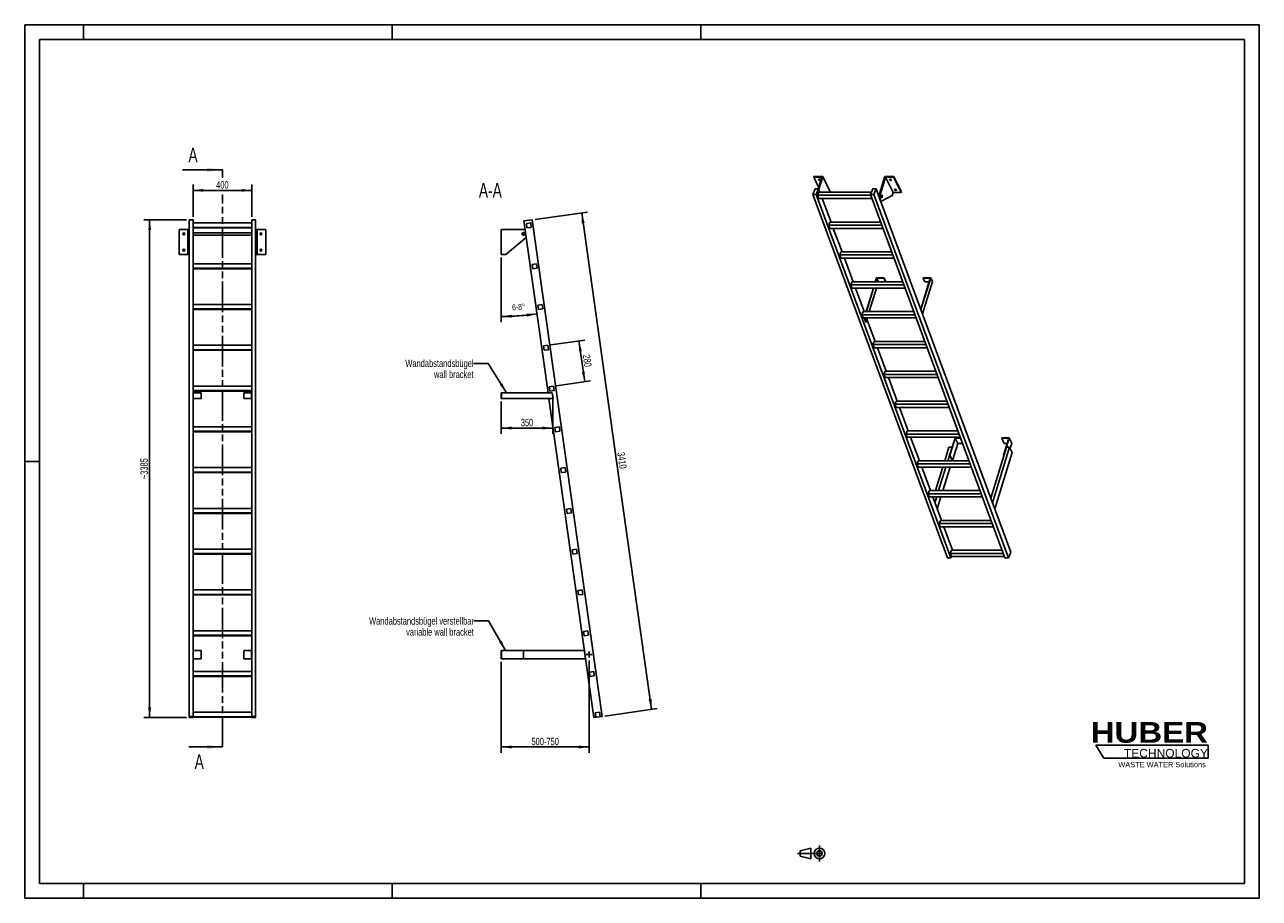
# Model space of a CAD drawing. Header units: millimetres. Extents: x 0 to 8400, y 0 to 5940.
import ezdxf

# ---------------------------------------------------------------- set-up
doc = ezdxf.new("R2010")
doc.units = ezdxf.units.MM
doc.header["$LTSCALE"] = 462
doc.linetypes.add('CENTER', pattern=[0.6, 0.375, -0.075, 0.075, -0.075])
doc.linetypes.add('PHANTOM', pattern=[0.8, 0.45, -0.05, 0.1, -0.05, 0.1, -0.05])
doc.layers.get('0').update_dxf_attribs({"linetype": 'CONTINUOUS'})
for name, color, linetype in [('005_AXIS', 7, 'CONTINUOUS'), ('050_DIMENSIONING', 7, 'CONTINUOUS'), ('053_NOTES', 7, 'CONTINUOUS'), ('HATCHING_BL0', 7, 'CONTINUOUS'), ('HUBER_Logo_BL1', 7, 'CONTINUOUS'), ('HUBER_Logo_BL2', 7, 'CONTINUOUS')]:
    doc.layers.add(name, color=color, linetype=linetype)
doc.styles.get("Standard").update_dxf_attribs({"font": 'txt', "width": 0.7})
doc.styles.add('TEXTSTYLE_2', font='ariblk.ttf')
doc.styles.add('TEXTSTYLE_3', font='arial.ttf')
doc.dimstyles.new('DIMSTYLE_1', dxfattribs={"dimtxt": 50, "dimasz": 70, "dimexe": 2, "dimexo": 1, "dimtad": 1, "dimdec": 1, "dimtxsty": 'STANDARD', "dimblk": '_FILLED', "dimblk1": '_FILLED', "dimblk2": '_FILLED', "dimcen": 0.09, "dimazin": 2, "dimtp": 0.5, "dimtm": 0.5, "dimtfac": 1, "dimtdec": 1, "dimtofl": 0, "dimtmove": 0, "dimatfit": 3, "dimldrblk": '_FILLED', "dimfxl": 1, "dimtolj": 1, "dimarcsym": 0})
doc.dimstyles.new('DIMSTYLE_2', dxfattribs={"dimtxt": 40, "dimasz": 70, "dimexe": 2, "dimexo": 1, "dimgap": 2, "dimtad": 1, "dimdec": 1, "dimtxsty": 'STANDARD', "dimblk": '_FILLED', "dimblk1": '_FILLED', "dimblk2": '_FILLED', "dimcen": 0.09, "dimazin": 2, "dimtp": 0.5, "dimtm": 0.5, "dimtfac": 1, "dimtdec": 1, "dimtofl": 0, "dimtmove": 0, "dimatfit": 3, "dimldrblk": '_FILLED', "dimfxl": 1, "dimtolj": 1, "dimarcsym": 0})
doc.dimstyles.new('DIMSTYLE_3', dxfattribs={"dimtxt": 50, "dimasz": 70, "dimexe": 2, "dimexo": 1, "dimtad": 1, "dimdec": 1, "dimtxsty": 'STANDARD', "dimblk": '_FILLED', "dimblk1": '_FILLED', "dimblk2": '_FILLED', "dimcen": 0.09, "dimazin": 2, "dimtp": 2, "dimtm": 2, "dimtfac": 1, "dimtdec": 1, "dimtofl": 0, "dimtmove": 0, "dimatfit": 3, "dimldrblk": '_FILLED', "dimfxl": 1, "dimtolj": 1, "dimarcsym": 0})
doc.dimstyles.new('DIMSTYLE_4', dxfattribs={"dimtxt": 50, "dimasz": 70, "dimexe": 2, "dimexo": 1, "dimtad": 1, "dimdec": 0, "dimtxsty": 'STANDARD', "dimblk": '_FILLED', "dimblk1": '_FILLED', "dimblk2": '_FILLED', "dimcen": 0.09, "dimazin": 2, "dimtp": 2, "dimtm": 2, "dimtfac": 1, "dimtdec": 0, "dimtofl": 0, "dimtmove": 0, "dimatfit": 3, "dimldrblk": '_FILLED', "dimfxl": 1, "dimtolj": 1, "dimarcsym": 0})
doc.dimstyles.new('DIMSTYLE_5', dxfattribs={"dimtxt": 50, "dimasz": 70, "dimexe": 2, "dimexo": 1, "dimtad": 1, "dimtxsty": 'STANDARD', "dimblk": '_FILLED', "dimblk1": '_FILLED', "dimblk2": '_FILLED', "dimcen": 0.09, "dimazin": 2, "dimtp": 0.5, "dimtm": 0.5, "dimtfac": 1, "dimtofl": 0, "dimtmove": 0, "dimatfit": 3, "dimldrblk": '_FILLED', "dimfxl": 1, "dimtolj": 1, "dimarcsym": 0})
doc.dimstyles.new('DIMSTYLE_6', dxfattribs={"dimtxt": 50, "dimasz": 70, "dimexe": 2, "dimexo": 1, "dimtad": 1, "dimtxsty": 'STANDARD', "dimblk": '_FILLED', "dimblk1": '_FILLED', "dimblk2": '_FILLED', "dimcen": 0.09, "dimazin": 2, "dimtp": 0.8, "dimtm": 0.8, "dimtfac": 1, "dimtofl": 0, "dimtmove": 0, "dimatfit": 3, "dimldrblk": '_FILLED', "dimfxl": 1, "dimtolj": 1, "dimarcsym": 0})
doc.dimstyles.get("Standard").update_dxf_attribs({"dimtxt": 50, "dimasz": 70, "dimexe": 2, "dimexo": 1, "dimtad": 1, "dimtxsty": 'STANDARD', "dimblk": '_FILLED', "dimblk1": '_FILLED', "dimblk2": '_FILLED', "dimcen": 0.09, "dimazin": 2, "dimtol": 1, "dimtp": 0.01, "dimtm": 0.01, "dimtfac": 1, "dimtofl": 0, "dimtmove": 0, "dimatfit": 3, "dimldrblk": '_FILLED', "dimfxl": 1, "dimtolj": 1, "dimarcsym": 0})

# ---------------------------------------------------------------- blocks, each defined once
blk = doc.blocks.new('HUBER_LOGO_BL1', base_point=(7675, 1007.5))
at = {"layer": 'HUBER_Logo_BL1', "color": 2, "linetype": 'CONTINUOUS', "attachment_point": 3, "line_spacing_factor": 0.78}
for s, insert, char_height, width, style in [('HUBER\\P\\fArial;\\H58.5;TECHNOLOGY ', (8050.7, 1198.2), 140.4, 775.343, 'TEXTSTYLE_2'), ('WASTE WATER Solutions', (8036, 927.2), 36, 594.067, 'TEXTSTYLE_3')]:
    blk.add_mtext(s, dxfattribs=dict(at, insert=insert, char_height=char_height, width=width, style=style))
blk = doc.blocks.new('_FILLED')
at = {"color": 0, "linetype": 'BYBLOCK'}
blk.add_solid([(0, 0), (-1, 0.143), (-1, -0.143)], dxfattribs=at)
blk = doc.blocks.new('*D0')
at = {"layer": '050_DIMENSIONING', "color": 2, "linetype": 'CONTINUOUS'}
for p, q in [((1145.2, 4633.5), (1145.2, 4853.5)), ((1145.2, 4813.5), (1345.2, 4813.5)), ((1545.2, 4813.5), (1345.2, 4813.5)), ((1545.2, 4633.5), (1545.2, 4853.5))]:
    blk.add_line(p, q, dxfattribs=at)
at = {"layer": '050_DIMENSIONING', "color": 2, "linetype": 'CONTINUOUS', "xscale": 70, "yscale": 70, "zscale": 70, "rotation": 180}
blk.add_blockref('_FILLED', (1145.2, 4813.5), dxfattribs=at)
at = {"layer": '050_DIMENSIONING', "color": 2, "linetype": 'CONTINUOUS', "xscale": 70, "yscale": 70, "zscale": 70}
blk.add_blockref('_FILLED', (1545.2, 4813.5), dxfattribs=at)
at = {"layer": '050_DIMENSIONING', "color": 2, "linetype": 'CONTINUOUS', "insert": (1345.2, 4876), "char_height": 50, "width": 176.786, "attachment_point": 2, "line_spacing_factor": 0.9}
blk.add_mtext('400', dxfattribs=at)
blk = doc.blocks.new('*D1')
at = {"layer": '050_DIMENSIONING', "color": 2, "linetype": 'CONTINUOUS'}
for p, q in [((3242.6, 4357.3), (3242.6, 3916.4)), ((3439.8, 4300.4), (3491.3, 3933.8))]:
    blk.add_line(p, q, dxfattribs=at)
for start, end in [(270, 274), (274, 278)]:
    blk.add_arc((3242.6, 5703.1), 1746.7, start, end, dxfattribs=at)
for points in [[(3312.4, 3967.8), (3242.6, 3956.4), (3312.8, 3947.8)], [(3417.4, 3955.1), (3485.7, 3973.4), (3415, 3975)]]:
    blk.add_solid(points, dxfattribs=at)
at = {"layer": '050_DIMENSIONING', "color": 2, "linetype": 'CONTINUOUS', "insert": (3358.9, 4040.5), "char_height": 40, "width": 177.143, "attachment_point": 2, "rotation": 4, "line_spacing_factor": 0.9}
blk.add_mtext('6-8\\fgdt;{\\W1.0;{\\fgdt;~}}', dxfattribs=at)
blk = doc.blocks.new('*D2')
at = {"layer": '050_DIMENSIONING', "color": 2, "linetype": 'CONTINUOUS'}
for p, q in [((3473.1, 4616.3), (3829.6, 4666.4)), ((3790, 4660.8), (4027.3, 2972.4)), ((4264.6, 1284), (4027.3, 2972.4)), ((3947.7, 1239.5), (4304.2, 1289.6))]:
    blk.add_line(p, q, dxfattribs=at)
at = {"layer": '050_DIMENSIONING', "color": 2, "linetype": 'CONTINUOUS', "xscale": 70, "yscale": 70, "zscale": 70}
for p, rotation in [((3790, 4660.8), 98), ((4264.6, 1284), 278)]:
    blk.add_blockref('_FILLED', p, dxfattribs=dict(at, rotation=rotation))
at = {"layer": '050_DIMENSIONING', "color": 2, "linetype": 'CONTINUOUS', "insert": (4089.2, 2981.1), "char_height": 50, "width": 214.286, "attachment_point": 2, "rotation": 278, "line_spacing_factor": 0.9}
blk.add_mtext('3410', dxfattribs=at)
blk = doc.blocks.new('*D3')
at = {"layer": '050_DIMENSIONING', "color": 2, "linetype": 'CONTINUOUS'}
for p, q in [((1100.2, 4613.5), (810.2, 4613.5)), ((850.2, 4613.5), (850.2, 2921.1)), ((850.2, 1228.8), (850.2, 2921.1)), ((1100.2, 1228.8), (810.2, 1228.8))]:
    blk.add_line(p, q, dxfattribs=at)
at = {"layer": '050_DIMENSIONING', "color": 2, "linetype": 'CONTINUOUS', "xscale": 70, "yscale": 70, "zscale": 70}
for p, rotation in [((850.2, 4613.5), 90), ((850.2, 1228.8), 270)]:
    blk.add_blockref('_FILLED', p, dxfattribs=dict(at, rotation=rotation))
at = {"layer": '050_DIMENSIONING', "color": 2, "linetype": 'CONTINUOUS', "insert": (787.7, 2921.1), "char_height": 50, "width": 278.571, "attachment_point": 2, "rotation": 90, "line_spacing_factor": 0.9}
blk.add_mtext('~3385', dxfattribs=at)
blk = doc.blocks.new('*D4')
at = {"layer": '050_DIMENSIONING', "color": 2, "linetype": 'CONTINUOUS'}
for p, q in [((3242.6, 3377.5), (3242.6, 3157.5)), ((3592.6, 3418.9), (3592.6, 3157.5)), ((3242.6, 3197.5), (3417.6, 3197.5)), ((3592.6, 3197.5), (3417.6, 3197.5))]:
    blk.add_line(p, q, dxfattribs=at)
at = {"layer": '050_DIMENSIONING', "color": 2, "linetype": 'CONTINUOUS', "xscale": 70, "yscale": 70, "zscale": 70, "rotation": 180}
blk.add_blockref('_FILLED', (3242.6, 3197.5), dxfattribs=at)
at = {"layer": '050_DIMENSIONING', "color": 2, "linetype": 'CONTINUOUS', "xscale": 70, "yscale": 70, "zscale": 70}
blk.add_blockref('_FILLED', (3592.6, 3197.5), dxfattribs=at)
at = {"layer": '050_DIMENSIONING', "color": 2, "linetype": 'CONTINUOUS', "insert": (3417.6, 3260), "char_height": 50, "width": 166.071, "attachment_point": 2, "line_spacing_factor": 0.9}
blk.add_mtext('350', dxfattribs=at)
blk = doc.blocks.new('*D5')
at = {"layer": '050_DIMENSIONING', "color": 2, "linetype": 'CONTINUOUS'}
for p, q in [((3242.6, 1608.8), (3242.6, 1041.3)), ((3840, 1617.3), (3840, 1041.3)), ((3242.6, 1041.3), (3242.6, 988.8)), ((3242.6, 1028.8), (3541.3, 1028.8)), ((3840, 1028.8), (3541.3, 1028.8)), ((3840, 1041.3), (3840, 988.8))]:
    blk.add_line(p, q, dxfattribs=at)
at = {"layer": '050_DIMENSIONING', "color": 2, "linetype": 'CONTINUOUS', "xscale": 70, "yscale": 70, "zscale": 70, "rotation": 180}
blk.add_blockref('_FILLED', (3242.6, 1028.8), dxfattribs=at)
at = {"layer": '050_DIMENSIONING', "color": 2, "linetype": 'CONTINUOUS', "xscale": 70, "yscale": 70, "zscale": 70}
blk.add_blockref('_FILLED', (3840, 1028.8), dxfattribs=at)
at = {"layer": '050_DIMENSIONING', "color": 2, "linetype": 'CONTINUOUS', "insert": (3541.3, 1091.3), "char_height": 50, "width": 396.429, "attachment_point": 2, "line_spacing_factor": 0.9}
blk.add_mtext('500-750\\P ', dxfattribs=at)
blk = doc.blocks.new('*D6')
at = {"layer": '050_DIMENSIONING', "color": 2, "linetype": 'CONTINUOUS'}
for p, q in [((3579.5, 3762.8), (3810.7, 3795.3)), ((3771.1, 3789.7), (3790.6, 3651.1)), ((3810, 3512.4), (3790.6, 3651.1)), ((3618.4, 3485.5), (3849.7, 3518))]:
    blk.add_line(p, q, dxfattribs=at)
at = {"layer": '050_DIMENSIONING', "color": 2, "linetype": 'CONTINUOUS', "xscale": 70, "yscale": 70, "zscale": 70}
for p, rotation in [((3771.1, 3789.7), 98), ((3810, 3512.4), 278)]:
    blk.add_blockref('_FILLED', p, dxfattribs=dict(at, rotation=rotation))
at = {"layer": '050_DIMENSIONING', "color": 2, "linetype": 'CONTINUOUS', "insert": (3852.5, 3659.8), "char_height": 50, "width": 176.786, "attachment_point": 2, "rotation": 278, "line_spacing_factor": 0.9}
blk.add_mtext('280', dxfattribs=at)
blk = doc.blocks.new('PROJEKTIONSMETHODE_1_BL3', base_point=(5360, 305))
at = {"color": 2, "linetype": 'CONTINUOUS'}
for p, q in [((5275.7, 323.3), (5349, 341.7)), ((5349, 268.3), (5349, 341.7)), ((5275.7, 286.7), (5275.7, 323.3)), ((5275.7, 286.7), (5349, 268.3))]:
    blk.add_line(p, q, dxfattribs=at)
at = {"color": 2, "linetype": 'CENTER'}
for p, q in [((5407.7, 360), (5407.7, 250)), ((5257.3, 305), (5462.7, 305))]:
    blk.add_line(p, q, dxfattribs=at)
at = {"color": 2, "linetype": 'CONTINUOUS'}
for radius in [36.7, 18.3]:
    blk.add_circle((5407.7, 305), radius, dxfattribs=at)
blk = doc.blocks.new('XSEC_FILLED')
at = {"color": 0, "linetype": 'BYBLOCK'}
blk.add_solid([(0, 0), (-1, 0.143), (-1, -0.143)], dxfattribs=at)
blk = doc.blocks.new('HUBER_LOGO_BL2', base_point=(7670.4, 997))
at = {"layer": 'HUBER_Logo_BL2', "color": 5, "linetype": 'CONTINUOUS'}
for p, q in [((8052.9, 1042), (7287.9, 1042)), ((7287.9, 1042), (7341.9, 952)), ((8052.9, 1042), (8052.9, 952)), ((7341.9, 952), (8052.9, 952))]:
    blk.add_line(p, q, dxfattribs=at)
blk = doc.blocks.new('HATCHING_BL0', base_point=(1209.9, 2991.1))
at = {"layer": 'HATCHING_BL0', "color": 7, "linetype": 'PHANTOM'}
for p, q in [((1345.2, 4899.2), (1345.2, 4953.5)), ((1345.2, 1028.8), (1345.2, 4785.9))]:
    blk.add_line(p, q, dxfattribs=at)
at = {"layer": 'HATCHING_BL0', "color": 7, "linetype": 'CONTINUOUS', "char_height": 100, "width": 128.571, "attachment_point": 1, "line_spacing_factor": 0.9}
for insert in [(1113.9, 5103.5), (1156.3, 978.8)]:
    blk.add_mtext('A', dxfattribs=dict(at, insert=insert))
at = {"layer": 'HATCHING_BL0', "color": 7, "linetype": 'CONTINUOUS'}
for points in [[(1345.2, 4953.5), (1074.6, 4953.5)], [(1345.2, 1028.8), (1117.1, 1028.8)]]:
    blk.add_leader(points, dimstyle='STANDARD', override={"dimasz": 105, "dimtad": 0, "dimldrblk": 'XSEC_FILLED'}, dxfattribs=at)

msp = doc.modelspace()

# ---------------------------------------------------------------- hatches: boundary and pattern name
at = {"linetype": 'CONTINUOUS'}
h = msp.add_hatch(dxfattribs=at)
h.set_pattern_fill('ANSI31', color=2, angle=90, style=0, pattern_type=2)
h.set_pattern_definition([(135, (3242.65, 4462.28), (-239.875, -239.875), [])])
edge = h.paths.add_edge_path()
edge.add_line((3914.544, 1234.828), (3884.836, 1230.653))
edge.add_line((3884.836, 1230.653), (3880.661, 1260.361))
edge.add_line((3880.661, 1260.361), (3910.369, 1264.536))
edge.add_line((3914.544, 1234.828), (3910.369, 1264.536))
edge = h.paths.add_edge_path()
edge.add_line((3417.214, 4557.954), (3413.039, 4587.662))
edge.add_line((3413.039, 4587.662), (3442.747, 4591.837))
edge.add_line((3446.922, 4562.129), (3442.747, 4591.837))
edge.add_line((3417.214, 4557.954), (3446.922, 4562.129))
edge = h.paths.add_edge_path()
edge.add_line((3456.183, 4280.678), (3452.008, 4310.387))
edge.add_line((3452.008, 4310.387), (3481.716, 4314.562))
edge.add_line((3485.891, 4284.854), (3481.716, 4314.562))
edge.add_line((3456.183, 4280.678), (3485.891, 4284.854))
edge = h.paths.add_edge_path()
edge.add_line((3495.151, 4003.403), (3490.976, 4033.111))
edge.add_line((3490.976, 4033.111), (3520.684, 4037.287))
edge.add_line((3524.859, 4007.579), (3520.684, 4037.287))
edge.add_line((3495.151, 4003.403), (3524.859, 4007.579))
edge = h.paths.add_edge_path()
edge.add_line((3534.12, 3726.128), (3529.944, 3755.836))
edge.add_line((3529.944, 3755.836), (3559.652, 3760.012))
edge.add_line((3563.828, 3730.304), (3559.652, 3760.012))
edge.add_line((3534.12, 3726.128), (3563.828, 3730.304))
edge = h.paths.add_edge_path()
edge.add_line((3573.088, 3448.853), (3568.913, 3478.561))
edge.add_line((3568.913, 3478.561), (3598.621, 3482.737))
edge.add_line((3602.796, 3453.028), (3598.621, 3482.737))
edge.add_line((3573.088, 3448.853), (3602.796, 3453.028))
edge = h.paths.add_edge_path()
edge.add_line((3612.057, 3171.578), (3607.881, 3201.286))
edge.add_line((3607.881, 3201.286), (3637.589, 3205.461))
edge.add_line((3641.765, 3175.753), (3637.589, 3205.461))
edge.add_line((3612.057, 3171.578), (3641.765, 3175.753))
edge = h.paths.add_edge_path()
edge.add_line((3651.025, 2894.303), (3646.85, 2924.011))
edge.add_line((3646.85, 2924.011), (3676.558, 2928.186))
edge.add_line((3680.733, 2898.478), (3676.558, 2928.186))
edge.add_line((3651.025, 2894.303), (3680.733, 2898.478))
edge = h.paths.add_edge_path()
edge.add_line((3689.994, 2617.028), (3685.818, 2646.736))
edge.add_line((3685.818, 2646.736), (3715.526, 2650.911))
edge.add_line((3719.702, 2621.203), (3715.526, 2650.911))
edge.add_line((3689.994, 2617.028), (3719.702, 2621.203))
edge = h.paths.add_edge_path()
edge.add_line((3728.962, 2339.753), (3724.787, 2369.461))
edge.add_line((3724.787, 2369.461), (3754.495, 2373.636))
edge.add_line((3758.67, 2343.928), (3754.495, 2373.636))
edge.add_line((3728.962, 2339.753), (3758.67, 2343.928))
edge = h.paths.add_edge_path()
edge.add_line((3767.93, 2062.478), (3763.755, 2092.186))
edge.add_line((3763.755, 2092.186), (3793.463, 2096.361))
edge.add_line((3797.638, 2066.653), (3793.463, 2096.361))
edge.add_line((3767.93, 2062.478), (3797.638, 2066.653))
edge = h.paths.add_edge_path()
edge.add_line((3806.899, 1785.203), (3802.724, 1814.911))
edge.add_line((3802.724, 1814.911), (3832.432, 1819.086))
edge.add_line((3836.607, 1789.378), (3832.432, 1819.086))
edge.add_line((3806.899, 1785.203), (3836.607, 1789.378))
edge = h.paths.add_edge_path()
edge.add_line((3845.867, 1507.928), (3841.692, 1537.636))
edge.add_line((3841.692, 1537.636), (3871.4, 1541.811))
edge.add_line((3875.575, 1512.103), (3871.4, 1541.811))
edge.add_line((3845.867, 1507.928), (3875.575, 1512.103))
edge = h.paths.add_edge_path()
edge.add_arc((3393.646, 4517.278), 7.5, 0, 180)
edge.add_arc((3393.646, 4517.278), 7.5, -180, 0)

# ---------------------------------------------------------------- linework, layer by layer
at = {"color": 3, "linetype": 'CONTINUOUS'}
for p, q in [((0, 5940), (0, 0)), ((8400, 5940), (0, 5940)), ((400, 5940), (400, 5840)), ((2500, 5940), (2500, 5840)), ((4600, 5940), (4600, 5840)), ((8400, 5940), (8400, 0)), ((0, 2970), (100, 2970)), ((400, 0), (400, 100)), ((2500, 0), (2500, 100)), ((4600, 0), (4600, 100)), ((8400, 0), (0, 0))]:
    msp.add_line(p, q, dxfattribs=at)
at = {"color": 5, "linetype": 'CONTINUOUS'}
for p, q in [((100, 5840), (100, 100)), ((8300, 5840), (100, 5840)), ((8300, 100), (8300, 5840)), ((100, 100), (8300, 100))]:
    msp.add_line(p, q, dxfattribs=at)
at = {"color": 7, "linetype": 'CONTINUOUS'}
for p, q in [((5422.484, 4904.254), (5368.141, 4904.254)), ((5422.484, 4904.254), (5397.8, 4824.38)), ((5402.71, 4822.383), (5429.462, 4908.954)), ((5816.598, 4790.672), (5853.15, 4908.954)), ((5857.224, 4904.254), (5822.125, 4790.672)), ((5909.081, 4798.581), (5857.224, 4904.254)), ((5911.567, 4904.254), (5857.224, 4904.254)), ((5362.86, 4785.096), (5378.944, 4824.38)), ((5378.944, 4824.38), (5401.97, 4824.38)), ((5401.97, 4824.38), (5385.887, 4785.096)), ((5395.064, 4779.908), (5403.529, 4800.584)), ((5760.653, 4800.584), (5403.529, 4800.584)), ((5481.319, 4803.281), (5480.486, 4800.584)), ((5754.311, 4785.096), (5770.395, 4824.38)), ((5770.395, 4824.38), (5793.421, 4824.38)), ((5793.421, 4824.38), (5777.338, 4785.096)), ((5814.158, 4768.395), (5793.421, 4824.38)), ((5909.081, 4798.581), (5902.88, 4778.515)), ((5909.081, 4798.581), (5963.424, 4798.581)), ((6278.05, 2314.283), (5362.86, 4785.096)), ((5385.887, 4785.096), (5362.86, 4785.096)), ((6301.077, 2314.283), (5385.887, 4785.096)), ((5403.115, 4758.171), (5395.064, 4779.908)), ((5756.233, 4779.908), (5395.064, 4779.908)), ((5403.115, 4758.171), (5764.284, 4758.171)), ((5434.397, 4758.171), (5427.766, 4754.736)), ((6669.501, 2314.283), (5754.311, 4785.096)), ((5777.338, 4785.096), (5754.311, 4785.096)), ((6692.528, 2314.283), (5777.338, 4785.096)), ((6708.611, 2353.567), (5823.762, 4742.466)), ((5825.75, 4742.024), (5831.276, 4742.024)), ((5902.88, 4778.515), (5833.586, 4742.616)), ((1050.154, 4547.278), (1115.154, 4547.278)), ((1109.154, 4377.278), (1109.154, 4547.278)), ((1115.154, 4377.278), (1115.154, 4547.278)), ((1120.154, 1228.774), (1120.154, 4613.521)), ((1145.154, 4613.521), (1120.154, 4613.521)), ((1145.154, 1234.828), (1145.154, 4613.521)), ((1545.154, 4591.837), (1145.154, 4591.837)), ((1145.154, 4562.129), (1545.154, 4562.129)), ((1145.154, 4557.954), (1545.154, 4557.954)), ((1545.154, 1234.828), (1545.154, 4613.521)), ((1570.154, 4613.521), (1545.154, 4613.521)), ((1570.154, 1228.774), (1570.154, 4613.521)), ((1575.154, 4377.278), (1575.154, 4547.278)), ((1575.154, 4547.278), (1640.154, 4547.278)), ((1581.154, 4377.278), (1581.154, 4547.278)), ((3393.646, 4547.278), (3242.646, 4547.278)), ((3453.332, 4613.521), (3396.887, 4605.588)), ((3413.039, 4587.662), (3442.747, 4591.837)), ((3417.214, 4557.954), (3413.039, 4587.662)), ((3417.214, 4557.954), (3446.922, 4562.129)), ((3446.922, 4562.129), (3442.747, 4591.837)), ((3927.913, 1236.707), (3453.332, 4613.521)), ((5470.211, 4577.026), (5478.676, 4597.702)), ((5478.263, 4555.289), (5470.211, 4577.026)), ((5831.38, 4577.026), (5470.211, 4577.026)), ((5478.263, 4555.289), (5839.432, 4555.289)), ((5823.722, 4597.702), (5478.676, 4597.702)), ((3274.263, 4377.278), (3412.571, 4493.993)), ((1050.154, 4377.278), (1115.154, 4377.278)), ((1575.154, 4377.278), (1640.154, 4377.278)), ((3242.646, 4377.278), (3274.263, 4377.278)), ((5545.359, 4374.144), (5553.824, 4394.82)), ((5553.411, 4352.407), (5545.359, 4374.144)), ((5906.528, 4374.144), (5545.359, 4374.144)), ((5898.87, 4394.82), (5553.824, 4394.82)), ((1545.154, 4314.562), (1145.154, 4314.562)), ((1145.154, 4284.854), (1545.154, 4284.854)), ((3452.008, 4310.387), (3481.716, 4314.562)), ((3456.183, 4280.678), (3452.008, 4310.387)), ((3456.183, 4280.678), (3485.891, 4284.854)), ((3485.891, 4284.854), (3481.716, 4314.562)), ((5553.411, 4352.407), (5914.579, 4352.407)), ((1145.154, 4280.678), (1545.154, 4280.678)), ((5796.989, 4217.522), (5789.083, 4191.938)), ((5795.631, 4219.088), (5846.29, 4219.088)), ((5809.191, 4192.657), (5796.989, 4217.522)), ((5796.989, 4217.522), (5845.805, 4217.522)), ((5846.29, 4219.088), (5845.805, 4217.522)), ((5845.805, 4217.522), (5858.007, 4192.657)), ((5846.29, 4219.088), (5858.491, 4194.224)), ((6161.729, 4217.522), (6096.448, 4006.272)), ((6113.397, 4219.088), (6112.913, 4217.522)), ((6125.115, 4192.657), (6112.913, 4217.522)), ((6112.913, 4217.522), (6161.729, 4217.522)), ((6113.397, 4219.088), (6164.056, 4219.088)), ((5628.971, 4191.938), (5620.507, 4171.262)), ((5628.558, 4149.525), (5620.507, 4171.262)), ((5981.676, 4171.262), (5620.507, 4171.262)), ((5628.558, 4149.525), (5989.727, 4149.525)), ((5974.017, 4191.938), (5628.971, 4191.938)), ((5775.977, 4149.525), (5726.388, 3989.056)), ((5746.273, 3989.056), (5795.862, 4149.525)), ((5808.969, 4191.938), (5809.191, 4192.657)), ((5858.007, 4192.657), (5809.191, 4192.657)), ((5858.491, 4194.224), (5858.007, 4192.657)), ((6154.046, 4192.657), (6125.115, 4192.657)), ((1545.154, 4037.287), (1145.154, 4037.287)), ((3490.976, 4033.111), (3520.684, 4037.287)), ((3495.151, 4003.403), (3490.976, 4033.111)), ((3524.859, 4007.579), (3520.684, 4037.287)), ((1145.154, 4007.579), (1545.154, 4007.579)), ((1145.154, 4003.403), (1545.154, 4003.403)), ((3495.151, 4003.403), (3524.859, 4007.579)), ((5704.119, 3989.056), (5695.654, 3968.38)), ((5703.706, 3946.643), (5695.654, 3968.38)), ((6056.823, 3968.38), (5695.654, 3968.38)), ((6049.165, 3989.056), (5704.119, 3989.056)), ((5703.706, 3946.643), (6064.875, 3946.643)), ((5724.271, 3917.858), (5733.167, 3946.643)), ((5779.267, 3786.174), (5770.802, 3765.498)), ((6124.312, 3786.174), (5779.267, 3786.174)), ((1545.154, 3760.012), (1145.154, 3760.012)), ((1145.154, 3730.304), (1545.154, 3730.304)), ((1145.154, 3726.128), (1545.154, 3726.128)), ((3529.944, 3755.836), (3559.652, 3760.012)), ((3534.12, 3726.128), (3529.944, 3755.836)), ((3534.12, 3726.128), (3563.828, 3730.304)), ((3563.828, 3730.304), (3559.652, 3760.012)), ((5778.853, 3743.761), (5770.802, 3765.498)), ((6131.971, 3765.498), (5770.802, 3765.498)), ((5778.853, 3743.761), (6140.022, 3743.761)), ((5854.414, 3583.292), (5845.949, 3562.616)), ((5854.001, 3540.879), (5845.949, 3562.616)), ((6207.118, 3562.616), (5845.949, 3562.616)), ((5854.001, 3540.879), (6215.17, 3540.879)), ((6199.46, 3583.292), (5854.414, 3583.292)), ((1545.154, 3482.737), (1145.154, 3482.737)), ((1145.154, 3453.028), (1545.154, 3453.028)), ((1145.154, 3448.853), (1545.154, 3448.853)), ((3568.913, 3478.561), (3598.621, 3482.737)), ((3573.088, 3448.853), (3568.913, 3478.561)), ((3573.088, 3448.853), (3602.796, 3453.028)), ((3602.796, 3453.028), (3598.621, 3482.737)), ((1147.154, 3437.472), (1200.154, 3437.472)), ((1200.154, 3397.472), (1147.154, 3397.472)), ((1200.154, 3437.472), (1200.154, 3397.472)), ((1490.154, 3397.472), (1490.154, 3437.472)), ((1490.154, 3437.472), (1543.154, 3437.472)), ((1543.154, 3397.472), (1490.154, 3397.472)), ((3242.646, 3397.472), (3242.646, 3437.472)), ((3242.646, 3437.472), (3589.835, 3437.472)), ((3242.646, 3397.472), (3595.457, 3397.472)), ((3244.646, 3397.472), (3244.646, 3437.472)), ((5929.562, 3380.41), (5921.097, 3359.734)), ((6274.607, 3380.41), (5929.562, 3380.41)), ((6282.266, 3359.734), (5921.097, 3359.734)), ((5929.148, 3337.997), (5921.097, 3359.734)), ((5929.148, 3337.997), (6290.317, 3337.997)), ((1545.154, 3205.461), (1145.154, 3205.461)), ((3607.881, 3201.286), (3637.589, 3205.461)), ((3612.057, 3171.578), (3607.881, 3201.286)), ((3641.765, 3175.753), (3637.589, 3205.461)), ((1145.154, 3175.753), (1545.154, 3175.753)), ((1145.154, 3171.578), (1545.154, 3171.578)), ((3612.057, 3171.578), (3641.765, 3175.753)), ((6004.709, 3177.528), (5996.244, 3156.852)), ((6357.413, 3156.852), (5996.244, 3156.852)), ((6004.296, 3135.115), (5996.244, 3156.852)), ((6004.296, 3135.115), (6365.465, 3135.115)), ((6349.755, 3177.528), (6004.709, 3177.528)), ((6329.95, 3130.261), (6293.64, 3012.762)), ((6295.482, 3012.762), (6331.308, 3128.694)), ((6367.263, 3130.261), (6329.95, 3130.261)), ((6331.308, 3128.694), (6367.843, 3128.694)), ((6331.308, 3128.694), (6348.695, 3093.263)), ((6647.716, 3130.261), (6647.232, 3128.694)), ((6647.232, 3128.694), (6696.048, 3128.694)), ((6647.232, 3128.694), (6664.619, 3093.263)), ((6698.374, 3130.261), (6647.716, 3130.261)), ((6696.048, 3128.694), (6660.222, 3012.762)), ((6662.064, 3012.762), (6698.374, 3130.261)), ((6698.374, 3130.261), (6715.762, 3094.829)), ((6312.87, 2977.33), (6348.695, 3093.263)), ((6348.695, 3093.263), (6380.967, 3093.263)), ((6679.93, 3067.595), (6572.683, 2720.543)), ((6701.115, 3067.595), (6584.232, 2689.363)), ((6599.68, 2647.656), (6718.502, 3032.163)), ((6664.619, 3093.263), (6685.099, 3093.263)), ((6701.115, 3067.595), (6679.93, 3067.595)), ((6718.502, 3032.163), (6701.115, 3067.595)), ((6704.938, 3059.803), (6715.762, 3094.829)), ((6079.857, 2974.646), (6071.392, 2953.97)), ((6432.561, 2953.97), (6071.392, 2953.97)), ((6079.443, 2932.233), (6071.392, 2953.97)), ((6424.902, 2974.646), (6079.857, 2974.646)), ((6293.64, 3012.762), (6295.482, 3012.762)), ((6293.64, 3012.762), (6311.027, 2977.33)), ((6295.482, 3012.762), (6312.87, 2977.33)), ((6311.027, 2977.33), (6312.87, 2977.33)), ((6660.222, 3012.762), (6662.064, 3012.762)), ((6660.222, 3012.762), (6661.918, 3009.307)), ((6662.064, 3012.762), (6662.63, 3011.61)), ((1545.154, 2928.186), (1145.154, 2928.186)), ((1145.154, 2898.478), (1545.154, 2898.478)), ((1145.154, 2894.303), (1545.154, 2894.303)), ((3646.85, 2924.011), (3676.558, 2928.186)), ((3651.025, 2894.303), (3646.85, 2924.011)), ((3651.025, 2894.303), (3680.733, 2898.478)), ((3680.733, 2898.478), (3676.558, 2928.186)), ((6079.443, 2932.233), (6440.612, 2932.233)), ((6155.004, 2771.764), (6146.539, 2751.088)), ((6507.708, 2751.088), (6146.539, 2751.088)), ((6154.591, 2729.351), (6146.539, 2751.088)), ((6154.591, 2729.351), (6515.76, 2729.351)), ((6500.05, 2771.764), (6155.004, 2771.764)), ((1545.154, 2650.911), (1145.154, 2650.911)), ((1145.154, 2621.203), (1545.154, 2621.203)), ((1145.154, 2617.028), (1545.154, 2617.028)), ((3685.818, 2646.736), (3715.526, 2650.911)), ((3689.994, 2617.028), (3685.818, 2646.736)), ((3689.994, 2617.028), (3719.702, 2621.203)), ((3719.702, 2621.203), (3715.526, 2650.911)), ((6230.152, 2568.882), (6221.687, 2548.206)), ((6582.856, 2548.206), (6221.687, 2548.206)), ((6229.738, 2526.469), (6221.687, 2548.206)), ((6229.738, 2526.469), (6590.907, 2526.469)), ((6575.198, 2568.882), (6230.152, 2568.882)), ((1545.154, 2373.636), (1145.154, 2373.636)), ((3724.787, 2369.461), (3754.495, 2373.636)), ((3728.962, 2339.753), (3724.787, 2369.461)), ((3758.67, 2343.928), (3754.495, 2373.636)), ((6305.299, 2366), (6296.834, 2345.324)), ((6650.345, 2366), (6305.299, 2366)), ((6708.611, 2353.567), (6692.528, 2314.283)), ((1145.154, 2343.928), (1545.154, 2343.928)), ((1145.154, 2339.753), (1545.154, 2339.753)), ((3728.962, 2339.753), (3758.67, 2343.928)), ((6301.077, 2314.283), (6278.05, 2314.283)), ((6658.003, 2345.324), (6296.834, 2345.324)), ((6304.886, 2323.587), (6296.834, 2345.324)), ((6304.886, 2323.587), (6301.077, 2314.283)), ((6304.886, 2323.587), (6666.055, 2323.587)), ((6692.528, 2314.283), (6669.501, 2314.283)), ((1545.154, 2096.361), (1145.154, 2096.361)), ((1145.154, 2066.653), (1545.154, 2066.653)), ((1145.154, 2062.478), (1545.154, 2062.478)), ((3763.755, 2092.186), (3793.463, 2096.361)), ((3767.93, 2062.478), (3763.755, 2092.186)), ((3767.93, 2062.478), (3797.638, 2066.653)), ((3797.638, 2066.653), (3793.463, 2096.361)), ((1545.154, 1819.086), (1145.154, 1819.086)), ((1145.154, 1789.378), (1545.154, 1789.378)), ((1145.154, 1785.203), (1545.154, 1785.203)), ((3802.724, 1814.911), (3832.432, 1819.086)), ((3806.899, 1785.203), (3802.724, 1814.911)), ((3806.899, 1785.203), (3836.607, 1789.378)), ((3836.607, 1789.378), (3832.432, 1819.086)), ((1145.154, 1685.848), (1200.154, 1685.848)), ((1147.154, 1685.848), (1147.154, 1628.848)), ((1200.154, 1685.848), (1200.154, 1628.848)), ((1490.154, 1685.848), (1545.154, 1685.848)), ((1490.154, 1685.848), (1490.154, 1628.848)), ((1543.154, 1685.848), (1543.154, 1628.848)), ((3242.646, 1685.848), (3807.23, 1685.848)), ((3242.646, 1685.848), (3242.646, 1628.848)), ((3244.646, 1685.848), (3244.646, 1628.848)), ((3392.646, 1685.848), (3392.646, 1628.848)), ((1145.154, 1628.848), (1200.154, 1628.848)), ((1490.154, 1628.848), (1545.154, 1628.848)), ((3242.646, 1628.848), (3815.241, 1628.848)), ((1545.154, 1541.811), (1145.154, 1541.811)), ((1145.154, 1512.103), (1545.154, 1512.103)), ((3841.692, 1537.636), (3871.4, 1541.811)), ((3845.867, 1507.928), (3841.692, 1537.636)), ((3845.867, 1507.928), (3875.575, 1512.103)), ((3875.575, 1512.103), (3871.4, 1541.811)), ((1145.154, 1507.928), (1545.154, 1507.928)), ((1545.154, 1264.536), (1145.154, 1264.536)), ((3880.661, 1260.361), (3910.369, 1264.536)), ((3884.836, 1230.653), (3880.661, 1260.361)), ((3914.544, 1234.828), (3910.369, 1264.536)), ((1145.154, 1236.707), (1120.154, 1236.707)), ((1120.154, 1228.774), (1145.154, 1228.774)), ((1145.154, 1234.828), (1545.154, 1234.828)), ((1145.154, 1230.653), (1545.154, 1230.653)), ((1145.154, 1228.774), (1145.154, 1230.653)), ((1570.154, 1236.707), (1545.154, 1236.707)), ((1545.154, 1230.653), (1545.154, 1228.774)), ((1545.154, 1228.774), (1570.154, 1228.774)), ((3927.913, 1236.707), (3871.467, 1228.774))]:
    msp.add_line(p, q, dxfattribs=at)
at = {"color": 9, "linetype": 'CONTINUOUS'}
for p, q in [((5816.598, 4790.672), (5822.125, 4790.672)), ((1115.154, 4494.35), (1109.154, 4494.35)), ((1581.154, 4494.35), (1575.154, 4494.35))]:
    msp.add_line(p, q, dxfattribs=at)
at = {"color": 7, "linetype": 'CONTINUOUS'}
msp.add_circle((3393.646, 4517.278), 7.5, dxfattribs=at)
msp.add_arc((3393.646, 4517.278), 30, 66.8743153, 90, dxfattribs=at)
for points, knots in [([(5816.598, 4790.672), (5815.869, 4788.311), (5814.754, 4783.222), (5813.987, 4775.263), (5814.079, 4767.055), (5815.023, 4759.227), (5816.51, 4753.255), (5818.123, 4749.171), (5819.426, 4746.683), (5820.854, 4744.677), (5822.392, 4743.186), (5824.029, 4742.246), (5825.197, 4742.024), (5825.75, 4742.024)], [0, 0, 0, 0, 0.13939916, 0.29280569, 0.45031518, 0.60153991, 0.73684016, 0.79611184, 0.84888332, 0.89492094, 0.93453063, 0.96882596, 1, 1, 1, 1]), ([(5822.125, 4790.672), (5821.395, 4788.311), (5820.28, 4783.222), (5819.514, 4775.263), (5819.605, 4767.055), (5820.549, 4759.227), (5822.036, 4753.255), (5823.649, 4749.171), (5824.952, 4746.683), (5826.381, 4744.677), (5827.919, 4743.186), (5829.555, 4742.246), (5830.723, 4742.024), (5831.276, 4742.024)], [0, 0, 0, 0, 0.13939916, 0.29280569, 0.45031518, 0.60153991, 0.73684016, 0.79611184, 0.84888332, 0.89492094, 0.93453063, 0.96882596, 1, 1, 1, 1]), ([(5831.276, 4742.024), (5831.47, 4742.024), (5832.27, 4742.074), (5833.049, 4742.338), (5833.586, 4742.616)], [0, 0, 0, 0, 0.24280271, 1, 1, 1, 1])]:
    msp.add_open_spline(points, degree=3, knots=knots, dxfattribs=at)
at = {"layer": '005_AXIS', "color": 7, "linetype": 'CONTINUOUS'}
for p, q in [((5369.593, 4908.954), (5368.141, 4904.254)), ((5368.141, 4904.254), (5401.486, 4836.305)), ((5429.462, 4908.954), (5369.593, 4908.954)), ((5481.319, 4803.281), (5429.462, 4908.954)), ((5913.019, 4908.954), (5853.15, 4908.954)), ((5913.019, 4908.954), (5911.567, 4904.254)), ((5963.424, 4798.581), (5911.567, 4904.254)), ((5964.876, 4803.281), (5913.019, 4908.954)), ((5410.784, 4800.584), (5401.97, 4824.38)), ((5964.876, 4803.281), (5963.424, 4798.581)), ((5485.932, 4597.702), (5426.494, 4758.171)), ((5814.443, 4779.524), (5810.036, 4779.524)), ((5831.276, 4779.524), (5829.172, 4779.524)), ((5831.276, 4764.524), (5829.173, 4764.524)), ((1050.154, 4547.278), (1050.154, 4377.278)), ((1640.154, 4377.278), (1640.154, 4547.278)), ((3242.646, 4547.278), (3242.646, 4377.278)), ((3561.055, 3437.472), (3396.887, 4605.588)), ((5561.079, 4394.82), (5501.642, 4555.289)), ((1120.154, 4524.778), (1115.154, 4524.778)), ((1120.154, 4509.778), (1115.154, 4509.778)), ((1545.154, 4524.778), (1145.154, 4524.778)), ((1545.154, 4509.778), (1145.154, 4509.778)), ((1575.154, 4524.778), (1570.154, 4524.778)), ((1575.154, 4509.778), (1570.154, 4509.778)), ((5636.227, 4191.938), (5576.789, 4352.407)), ((5795.631, 4219.088), (5787.241, 4191.938)), ((6164.056, 4219.088), (6097.453, 4003.561)), ((6176.257, 4194.224), (6164.056, 4219.088)), ((5711.374, 3989.056), (5651.937, 4149.525)), ((5774.135, 4149.525), (5724.546, 3989.056)), ((6108.294, 3974.293), (6176.257, 4194.224)), ((5711.767, 3946.643), (5722.429, 3917.858)), ((5713.609, 3946.643), (5724.271, 3917.858)), ((5722.429, 3917.858), (5724.271, 3917.858)), ((5786.522, 3786.174), (5730.4, 3937.69)), ((5861.67, 3583.292), (5802.232, 3743.761)), ((5936.817, 3380.41), (5877.379, 3540.879)), ((1145.154, 3437.472), (1147.154, 3437.472)), ((1145.154, 3397.472), (1147.154, 3397.472)), ((1147.154, 3437.472), (1147.154, 3397.472)), ((1543.154, 3437.472), (1543.154, 3397.472)), ((1545.154, 3437.472), (1543.154, 3437.472)), ((1545.154, 3397.472), (1543.154, 3397.472)), ((3871.467, 1228.774), (3566.677, 3397.472)), ((3589.835, 3437.472), (3595.457, 3397.472)), ((6011.965, 3177.528), (5952.527, 3337.997)), ((6087.112, 2974.646), (6027.675, 3135.115)), ((6288.479, 3067.595), (6259.756, 2974.646)), ((6309.664, 3067.595), (6280.94, 2974.646)), ((6288.479, 3067.595), (6309.664, 3067.595)), ((6310.229, 3066.443), (6309.664, 3067.595)), ((6309.277, 2974.646), (6310.462, 2978.482)), ((6162.26, 2771.764), (6102.822, 2932.233)), ((6246.649, 2932.233), (6197.061, 2771.764)), ((6267.834, 2932.233), (6218.245, 2771.764)), ((6246.582, 2771.764), (6296.17, 2932.233)), ((6237.407, 2568.882), (6177.97, 2729.351)), ((6183.954, 2729.351), (6181.232, 2720.543)), ((6205.138, 2729.351), (6192.781, 2689.363)), ((6208.229, 2647.656), (6233.475, 2729.351)), ((6312.555, 2366), (6253.117, 2526.469))]:
    msp.add_line(p, q, dxfattribs=at)
at = {"layer": '005_AXIS', "color": 7, "linetype": 'CENTER'}
for q in [(3820.015, 1657.348), (3840.015, 1677.348), (3860.015, 1657.348), (3840.015, 1637.348)]:
    msp.add_line((3840.015, 1657.348), q, dxfattribs=at)
at = {"layer": '005_AXIS', "color": 7, "linetype": 'CONTINUOUS'}
for centre, radius in [((1082.654, 4517.278), 6.5), ((1607.654, 4517.278), 6.5), ((3393.646, 4517.278), 9.25), ((1082.654, 4407.278), 6.5), ((1607.654, 4407.278), 6.5)]:
    msp.add_circle(centre, radius, dxfattribs=at)
for points, knots in [([(5401.24, 4885.606), (5401.088, 4885.916), (5400.875, 4886.551), (5400.925, 4887.228), (5401.016, 4887.525)], [0, 0, 0, 0, 0.5259898, 1, 1, 1, 1]), ([(5401.016, 4887.525), (5401.14, 4887.926), (5401.697, 4888.718), (5403.074, 4889.418), (5404.83, 4889.71), (5406.82, 4889.583), (5408.848, 4889.056), (5410.714, 4888.179), (5412.23, 4887.044), (5412.974, 4886.094), (5413.214, 4885.606)], [0, 0, 0, 0, 0.08792798, 0.19150842, 0.31584215, 0.45699794, 0.60613596, 0.75253438, 0.88609216, 1, 1, 1, 1]), ([(5413.437, 4883.687), (5413.313, 4883.286), (5412.756, 4882.494), (5411.38, 4881.794), (5409.623, 4881.503), (5407.634, 4881.629), (5405.605, 4882.156), (5403.739, 4883.033), (5402.224, 4884.168), (5401.479, 4885.118), (5401.24, 4885.606)], [0, 0, 0, 0, 0.08792798, 0.19150842, 0.31584215, 0.45699794, 0.60613596, 0.75253438, 0.88609216, 1, 1, 1, 1]), ([(5412.608, 4886.514), (5411.842, 4886.298), (5410.118, 4886.171), (5407.548, 4886.652), (5405.156, 4887.705), (5403.804, 4888.783), (5403.294, 4889.394)], [0, 0, 0, 0, 0.23501097, 0.50003303, 0.76503684, 1, 1, 1, 1]), ([(5413.214, 4885.606), (5413.366, 4885.296), (5413.578, 4884.661), (5413.529, 4883.984), (5413.437, 4883.687)], [0, 0, 0, 0, 0.5259898, 1, 1, 1, 1]), ([(5884.797, 4885.606), (5884.645, 4885.916), (5884.432, 4886.551), (5884.482, 4887.228), (5884.573, 4887.525)], [0, 0, 0, 0, 0.5259898, 1, 1, 1, 1]), ([(5884.573, 4887.525), (5884.697, 4887.926), (5885.254, 4888.718), (5886.631, 4889.418), (5888.387, 4889.71), (5890.377, 4889.583), (5892.405, 4889.056), (5894.271, 4888.179), (5895.787, 4887.044), (5896.531, 4886.094), (5896.771, 4885.606)], [0, 0, 0, 0, 0.08792798, 0.19150842, 0.31584215, 0.45699794, 0.60613596, 0.75253438, 0.88609216, 1, 1, 1, 1]), ([(5896.994, 4883.687), (5896.87, 4883.286), (5896.313, 4882.494), (5894.937, 4881.794), (5893.18, 4881.503), (5891.191, 4881.629), (5889.162, 4882.156), (5887.296, 4883.033), (5885.781, 4884.168), (5885.036, 4885.118), (5884.797, 4885.606)], [0, 0, 0, 0, 0.08792798, 0.19150842, 0.31584215, 0.45699794, 0.60613596, 0.75253438, 0.88609216, 1, 1, 1, 1]), ([(5896.165, 4886.514), (5895.399, 4886.298), (5893.675, 4886.171), (5891.105, 4886.652), (5888.713, 4887.705), (5887.361, 4888.783), (5886.851, 4889.394)], [0, 0, 0, 0, 0.23501097, 0.50003303, 0.76503684, 1, 1, 1, 1]), ([(5896.771, 4885.606), (5896.923, 4885.296), (5897.135, 4884.661), (5897.086, 4883.984), (5896.994, 4883.687)], [0, 0, 0, 0, 0.5259898, 1, 1, 1, 1]), ([(5918.351, 4817.229), (5918.199, 4817.539), (5917.986, 4818.174), (5918.036, 4818.851), (5918.128, 4819.148)], [0, 0, 0, 0, 0.5259898, 1, 1, 1, 1]), ([(5918.128, 4819.148), (5918.252, 4819.549), (5918.809, 4820.341), (5920.185, 4821.041), (5921.942, 4821.333), (5923.931, 4821.206), (5925.96, 4820.679), (5927.826, 4819.802), (5929.341, 4818.667), (5930.086, 4817.717), (5930.325, 4817.229)], [0, 0, 0, 0, 0.08792798, 0.19150842, 0.31584215, 0.45699794, 0.60613596, 0.75253438, 0.88609216, 1, 1, 1, 1]), ([(5930.549, 4815.31), (5930.425, 4814.909), (5929.868, 4814.117), (5928.491, 4813.417), (5926.735, 4813.125), (5924.745, 4813.252), (5922.717, 4813.779), (5920.851, 4814.656), (5919.335, 4815.791), (5918.591, 4816.741), (5918.351, 4817.229)], [0, 0, 0, 0, 0.08792798, 0.19150842, 0.31584215, 0.45699794, 0.60613596, 0.75253438, 0.88609216, 1, 1, 1, 1]), ([(5929.72, 4818.137), (5928.954, 4817.921), (5927.229, 4817.794), (5924.66, 4818.275), (5922.267, 4819.328), (5920.916, 4820.406), (5920.406, 4821.017)], [0, 0, 0, 0, 0.23501097, 0.50003303, 0.76503684, 1, 1, 1, 1]), ([(5930.325, 4817.229), (5930.477, 4816.919), (5930.69, 4816.284), (5930.64, 4815.607), (5930.549, 4815.31)], [0, 0, 0, 0, 0.5259898, 1, 1, 1, 1]), ([(5831.276, 4781.274), (5831.088, 4781.274), (5830.686, 4781.188), (5830.133, 4780.834), (5829.619, 4780.279), (5828.949, 4779.215), (5828.295, 4777.457), (5827.807, 4774.996), (5827.62, 4772.263), (5827.753, 4769.509), (5828.191, 4766.985), (5828.711, 4765.443), (5829.037, 4764.778)], [0, 0, 0, 0, 0.03139335, 0.06653603, 0.10789217, 0.15653915, 0.27536244, 0.41788485, 0.57383793, 0.73088447, 0.87653105, 1, 1, 1, 1]), ([(5831.276, 4779.524), (5831.123, 4779.524), (5830.797, 4779.455), (5830.349, 4779.167), (5829.933, 4778.717), (5829.389, 4777.855), (5828.859, 4776.429), (5828.463, 4774.434), (5828.312, 4772.218), (5828.419, 4769.984), (5828.775, 4767.938), (5829.196, 4766.688), (5829.46, 4766.149)], [0, 0, 0, 0, 0.03139335, 0.066536, 0.10789211, 0.15653911, 0.27536242, 0.41788483, 0.57383791, 0.73088448, 0.87653101, 1, 1, 1, 1]), ([(5829.037, 4764.778), (5829.183, 4764.48), (5829.486, 4763.947), (5830.033, 4763.296), (5830.629, 4762.877), (5831.071, 4762.774), (5831.276, 4762.774)], [0, 0, 0, 0, 0.31594771, 0.58208422, 0.80455749, 1, 1, 1, 1]), ([(5829.46, 4766.149), (5829.579, 4765.907), (5829.825, 4765.475), (5830.268, 4764.947), (5830.752, 4764.607), (5831.11, 4764.524), (5831.276, 4764.524)], [0, 0, 0, 0, 0.31594818, 0.58208432, 0.80455751, 1, 1, 1, 1]), ([(5833.515, 4779.269), (5833.369, 4779.567), (5833.066, 4780.1), (5832.519, 4780.751), (5831.923, 4781.171), (5831.481, 4781.274), (5831.276, 4781.274)], [0, 0, 0, 0, 0.31594771, 0.58208422, 0.80455749, 1, 1, 1, 1]), ([(5833.091, 4777.899), (5832.973, 4778.14), (5832.727, 4778.572), (5832.284, 4779.1), (5831.8, 4779.44), (5831.442, 4779.524), (5831.276, 4779.524)], [0, 0, 0, 0, 0.31594818, 0.58208432, 0.80455751, 1, 1, 1, 1]), ([(5831.276, 4762.774), (5831.464, 4762.774), (5831.866, 4762.859), (5832.419, 4763.213), (5832.932, 4763.769), (5833.603, 4764.832), (5834.257, 4766.59), (5834.745, 4769.051), (5834.932, 4771.784), (5834.799, 4774.539), (5834.361, 4777.063), (5833.841, 4778.605), (5833.515, 4779.269)], [0, 0, 0, 0, 0.03139335, 0.06653603, 0.10789217, 0.15653915, 0.27536244, 0.41788485, 0.57383793, 0.73088447, 0.87653105, 1, 1, 1, 1]), ([(5831.276, 4764.524), (5831.429, 4764.524), (5831.755, 4764.593), (5832.203, 4764.88), (5832.619, 4765.33), (5833.163, 4766.193), (5833.693, 4767.618), (5834.088, 4769.614), (5834.24, 4771.83), (5834.133, 4774.063), (5833.777, 4776.109), (5833.356, 4777.36), (5833.091, 4777.899)], [0, 0, 0, 0, 0.03139335, 0.066536, 0.10789211, 0.15653911, 0.27536242, 0.41788483, 0.57383791, 0.73088448, 0.87653101, 1, 1, 1, 1])]:
    msp.add_open_spline(points, degree=3, knots=knots, dxfattribs=at)

# ---------------------------------------------------------------- block references
at = {"color": 2, "linetype": 'CONTINUOUS'}
msp.add_blockref('PROJEKTIONSMETHODE_1_BL3', (5360, 305), dxfattribs=at)
at = {"layer": 'HATCHING_BL0'}
msp.add_blockref('HATCHING_BL0', (1209.898, 2991.147), dxfattribs=at)
at = {"layer": 'HUBER_Logo_BL1'}
msp.add_blockref('HUBER_LOGO_BL1', (7674.994, 1007.484), dxfattribs=at)
at = {"layer": 'HUBER_Logo_BL2'}
msp.add_blockref('HUBER_LOGO_BL2', (7670.375, 996.993), dxfattribs=at)

# ---------------------------------------------------------------- texts
at = {"layer": '053_NOTES', "color": 2, "linetype": 'CONTINUOUS', "attachment_point": 3, "line_spacing_factor": 0.9}
for s, insert, char_height, width in [('A-A', (3246.233, 4863.521), 100, 392.85714), ('Wandabstandsbügel\\Pwall bracket', (3053.749, 3662.472), 50, 945.35714), ('Wandabstandsbügel verstellbar\\Pvariable wall bracket', (3055.863, 1910.848), 50, 1540)]:
    msp.add_mtext(s, dxfattribs=dict(at, insert=insert, char_height=char_height, width=width))

# ---------------------------------------------------------------- dimensions: what is measured, and where the dimension line sits
at = {"layer": '050_DIMENSIONING', "color": 2, "linetype": 'CONTINUOUS'}
for base, p1, p2, dimstyle, picture, middle in [((1545.154, 4813.521), (1145.154, 4632.521), (1545.154, 4632.521), 'DIMSTYLE_1', '*D0', (1338.011, 4813.521)), ((3592.646, 3197.472), (3242.646, 3378.472), (3592.646, 3419.898), 'DIMSTYLE_5', '*D4', (3410.503, 3197.472))]:
    dim = msp.add_linear_dim(base=base, p1=p1, p2=p2, dimstyle=dimstyle, dxfattribs=at)
    dim.commit()
    dim.dimension.update_dxf_attribs({"geometry": picture, "text_midpoint": middle, "dimtype": 160})
for base, p1, p2, dimstyle, picture, middle in [((3790.023, 4660.84), (3946.728, 1239.351), (3472.147, 4616.165), 'DIMSTYLE_3', '*D2', (4026.319, 2979.506)), ((3771.075, 3789.725), (3617.436, 3485.381), (3578.468, 3762.656), 'DIMSTYLE_5', '*D6', (3789.565, 3658.161))]:
    dim = msp.add_linear_dim(base=base, p1=p1, p2=p2, angle=98, dimstyle=dimstyle, dxfattribs=at)
    dim.commit()
    dim.dimension.update_dxf_attribs({"geometry": picture, "text_midpoint": middle, "dimtype": 160})
dim = msp.add_linear_dim(base=(850.154, 1228.774), p1=(1101.154, 4613.521), p2=(1101.154, 1228.774), angle=270, text='~<>', dimstyle='DIMSTYLE_4', dxfattribs=at)
dim.commit()
dim.dimension.update_dxf_attribs({"geometry": '*D3', "text_midpoint": (850.154, 2921.147), "dimtype": 160})
dim = msp.add_angular_dim_2l(base=(3364.487, 3960.656), line1=((3242.646, 4375.744), (3242.646, 4358.278)), line2=((3437.201, 4318.737), (3439.632, 4301.44)), text='6-<>', dimstyle='DIMSTYLE_2', dxfattribs=at)
dim.commit()
dim.dimension.update_dxf_attribs({"geometry": '*D1', "text_midpoint": (3364.487, 3960.656), "dimtype": 162})
dim = msp.add_linear_dim(base=(3840.015, 1028.774), p1=(3242.646, 1609.848), p2=(3840.015, 1618.348), text='500-750\\P ', dimstyle='DIMSTYLE_6', dxfattribs=at)
dim.commit()
dim.dimension.update_dxf_attribs({"geometry": '*D5', "text_midpoint": (3541.331, 1028.774), "dimtype": 160})

# ---------------------------------------------------------------- leaders
at = {"layer": '053_NOTES', "color": 2, "linetype": 'CONTINUOUS'}
for points in [[(3277.898, 3437.472), (3153.749, 3637.472), (3053.749, 3637.472)], [(3271.455, 1685.848), (3155.863, 1885.848), (3055.863, 1885.848)]]:
    msp.add_leader(points, dimstyle='STANDARD', override={"dimtad": 0}, dxfattribs=at)

doc.saveas('drawing.dxf')
